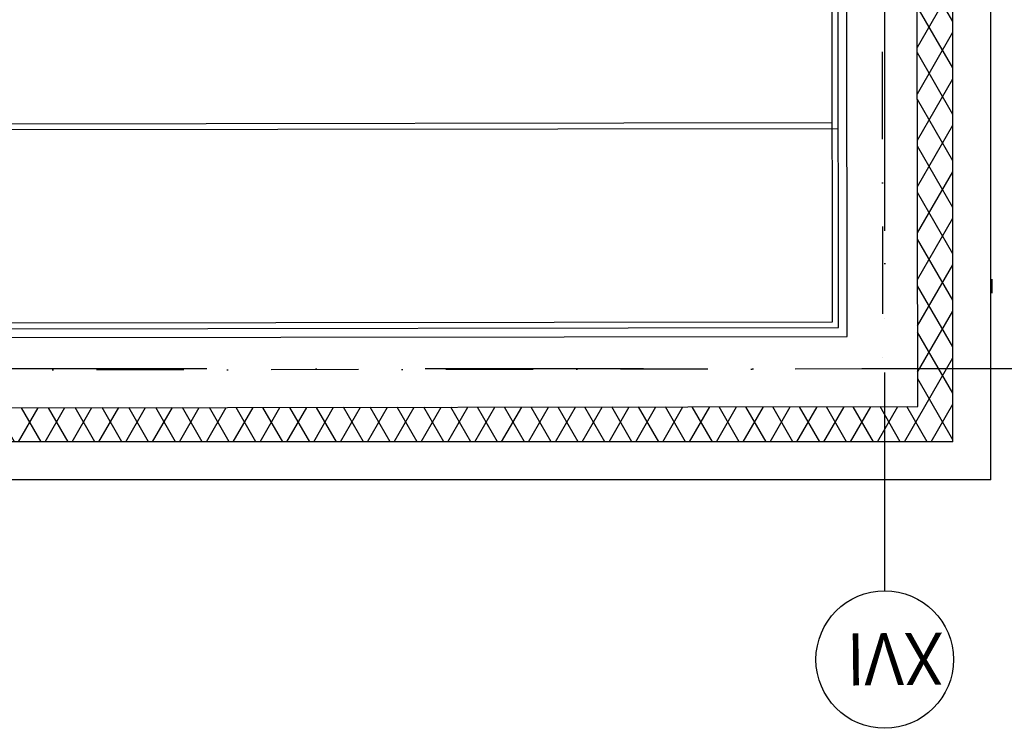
# Model space of a CAD drawing. Header units: millimetres. Extents: x -32221 to 212500, y 31663 to 93766.
# Tile 140 of 256: x 51109 to 53973, y 32617 to 34678. Entities that reach past the tile are written whole.
import ezdxf

# ---------------------------------------------------------------- set-up
doc = ezdxf.new("R2010")
doc.units = ezdxf.units.MM
doc.linetypes.add('DASHDOTX2', pattern=[50.8, 25.4, -12.7, 0, -12.7])
doc.layers.add('osie', color=251, linetype='Continuous')
doc.layers.add('Sciany', color=251, linetype='Continuous')
doc.styles.get("Standard").update_dxf_attribs({"font": 'ARIALN.TTF'})

msp = doc.modelspace()

# ---------------------------------------------------------------- hatches: boundary and pattern name
at = {"layer": 'Sciany', "transparency": 33554687}
h = msp.add_hatch(dxfattribs=at)
h.set_pattern_fill('DIAMONDS', color=256, scale=21.298246, angle=360, style=0)
h.set_pattern_definition([(60, (39230.966, 27083.856), (-58.56231, 33.81097), []), (120, (39230.966, 27083.856), (-58.56231, -33.81097), [])])
h.paths.add_polyline_path([(53208.137, 62063.886), (50637.866, 62066.529), (50637.76, 61964.329), (53208.031, 61961.698)])
h.paths.add_polyline_path([(45887.869, 62071.414), (44005.486, 62073.349), (44005.486, 61971.118), (45887.763, 61969.191)])
h.paths.add_polyline_path([(53823.349, 47660.849), (53823.349, 50686.357), (53718.343, 50695.537), (53721.117, 47660.719)])
h.paths.add_polyline_path([(43977.628, 33450.598), (53823.349, 33450.598), (53823.349, 36578.467), (53718.343, 36587.648), (53721.117, 33552.829), (43977.718, 33540.906)])

# ---------------------------------------------------------------- linework, layer by layer
at = {"layer": 'osie', "linetype": 'DASHDOTX2', "ltscale": 25}
for p, q in [((53625.169, 33017.037), (53625.169, 62728.08)), ((56734.202, 33662.497), (40849.397, 33662.497))]:
    msp.add_line(p, q, dxfattribs=at)
at = {"layer": 'osie', "linetype": 'DASHDOTX2', "ltscale": 20}
msp.add_line((53622.835, 36604.293), (53625.169, 33649.432), dxfattribs=at)
at = {"layer": 'osie'}
msp.add_circle((53625.169, 32817.037), 200, dxfattribs=at)
at = {"layer": 'Sciany'}
for p, q in [((53473.738, 33799.575), (53470.289, 36608.752)), ((53490.795, 33782.558), (53487.174, 36606.467)), ((53516.395, 33757.032), (53512.937, 36601.406)), ((53721.117, 33552.829), (53718.33, 36601.665)), ((53823.349, 33450.598), (53823.349, 36578.467)), ((53934.1, 33339.847), (53934.1, 36568.784)), ((44226.88, 34367.105), (53473, 34378.86)), ((44226.865, 34350.066), (53490.059, 34361.843)), ((53937.843, 33882.455), (53937.818, 33924.04)), ((44226.359, 33787.817), (53473.738, 33799.575)), ((44209.315, 33770.757), (53490.795, 33782.558)), ((53516.363, 33782.59), (53516.395, 33782.59)), ((44182.305, 33745.165), (53516.395, 33757.032)), ((43977.718, 33540.906), (53721.117, 33552.829)), ((53823.349, 33450.598), (43977.628, 33450.598)), ((53934.1, 33339.847), (43878.428, 33339.847))]:
    msp.add_line(p, q, dxfattribs=at)
at = {"layer": 'Sciany', "linetype": 'DASHDOTX2', "ltscale": 10}
for p, q in [((53616.422, 36617.358), (53618.756, 33662.497)), ((53618.756, 33662.497), (44080.142, 33650.499))]:
    msp.add_line(p, q, dxfattribs=at)

# ---------------------------------------------------------------- texts
at = {"layer": 'osie'}
msp.add_text('XVI', height=151.3145, rotation=180.650273, dxfattribs=at).set_placement((53795.599, 32895.811))

doc.saveas('drawing.dxf')
